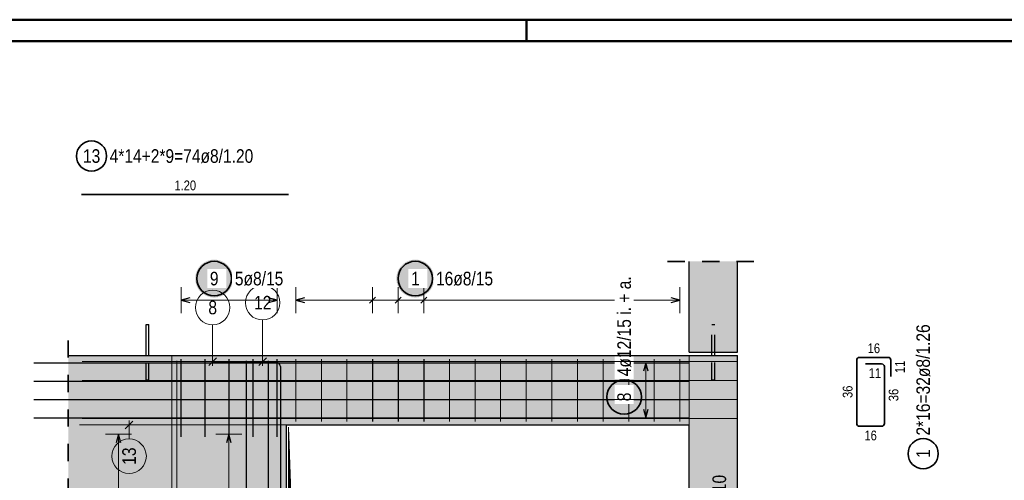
# Model space of a CAD drawing. Header units: millimetres. Extents: x -9.8 to 33.5, y 0 to 31.
# Tile 18 of 26: x 10.6 to 16.3, y 18.4 to 21. Entities that reach past the tile are written whole.
import ezdxf

# ---------------------------------------------------------------- set-up
doc = ezdxf.new("R2010")
doc.units = ezdxf.units.MM
doc.linetypes.add('HIDDEN', pattern=[0.375, 0.25, -0.125])
doc.layers.add('nplo', color=7, linetype='Continuous', lineweight=20)
doc.styles.add('Arial Narrow', font='ARIALN.TTF')
doc.linetypes.add('STRAKON_Linetype_13', pattern='A,15,[130,ltypeshp.shx,S=1.875,R=-30,X=0,Y=0],-1.875,[130,ltypeshp.shx,S=1.875,R=-30,X=0,Y=0]', length=16.875)

msp = doc.modelspace()

# ---------------------------------------------------------------- hatches: boundary and pattern name
at = {"lineweight": 25, "true_color": 0xffffff}
for points in [[(11.7998, 19.525), (11.7997, 19.5288), (11.7995, 19.5327), (11.7992, 19.5365), (11.7987, 19.5403), (11.7981, 19.5441), (11.7974, 19.5479), (11.7965, 19.5516), (11.7955, 19.5553), (11.7944, 19.559), (11.7932, 19.5626), (11.7918, 19.5662), (11.7903, 19.5697), (11.7887, 19.5732), (11.7869, 19.5766), (11.7851, 19.58), (11.7831, 19.5833), (11.781, 19.5865), (11.7788, 19.5897), (11.7765, 19.5927), (11.7741, 19.5957), (11.7716, 19.5986), (11.7689, 19.6014), (11.7662, 19.6041), (11.7634, 19.6067), (11.7605, 19.6093), (11.7575, 19.6117), (11.7545, 19.614), (11.7513, 19.6162), (11.7481, 19.6183), (11.7448, 19.6203), (11.7414, 19.6221), (11.738, 19.6239), (11.7345, 19.6255), (11.731, 19.627), (11.7274, 19.6284), (11.7238, 19.6296), (11.7201, 19.6307), (11.7164, 19.6317), (11.7127, 19.6326), (11.7089, 19.6333), (11.7051, 19.6339), (11.7013, 19.6344), (11.6975, 19.6347), (11.6936, 19.6349), (11.6898, 19.635), (11.686, 19.6349), (11.6821, 19.6347), (11.6783, 19.6344), (11.6745, 19.6339), (11.6707, 19.6333), (11.6669, 19.6326), (11.6632, 19.6317), (11.6595, 19.6307), (11.6558, 19.6296), (11.6522, 19.6284), (11.6486, 19.627), (11.6451, 19.6255), (11.6416, 19.6239), (11.6382, 19.6221), (11.6348, 19.6203), (11.6315, 19.6183), (11.6283, 19.6162), (11.6251, 19.614), (11.6221, 19.6117), (11.6191, 19.6093), (11.6162, 19.6067), (11.6134, 19.6041), (11.6107, 19.6014), (11.6081, 19.5986), (11.6055, 19.5957), (11.6031, 19.5927), (11.6008, 19.5897), (11.5986, 19.5865), (11.5965, 19.5833), (11.5945, 19.58), (11.5927, 19.5766), (11.5909, 19.5732), (11.5893, 19.5697), (11.5878, 19.5662), (11.5864, 19.5626), (11.5852, 19.559), (11.5841, 19.5553), (11.5831, 19.5516), (11.5822, 19.5479), (11.5815, 19.5441), (11.5809, 19.5403), (11.5804, 19.5365), (11.5801, 19.5327), (11.5799, 19.5288), (11.5798, 19.525), (11.5799, 19.5212), (11.5801, 19.5173), (11.5804, 19.5135), (11.5809, 19.5097), (11.5815, 19.5059), (11.5822, 19.5021), (11.5831, 19.4984), (11.5841, 19.4947), (11.5852, 19.491), (11.5864, 19.4874), (11.5878, 19.4838), (11.5893, 19.4803), (11.5909, 19.4768), (11.5927, 19.4734), (11.5945, 19.47), (11.5965, 19.4667), (11.5986, 19.4635), (11.6008, 19.4603), (11.6031, 19.4573), (11.6055, 19.4543), (11.6081, 19.4514), (11.6107, 19.4486), (11.6134, 19.4459), (11.6162, 19.4433), (11.6191, 19.4407), (11.6221, 19.4383), (11.6251, 19.436), (11.6283, 19.4338), (11.6315, 19.4317), (11.6348, 19.4297), (11.6382, 19.4279), (11.6416, 19.4261), (11.6451, 19.4245), (11.6486, 19.423), (11.6522, 19.4216), (11.6558, 19.4204), (11.6595, 19.4193), (11.6632, 19.4183), (11.6669, 19.4174), (11.6707, 19.4167), (11.6745, 19.4161), (11.6783, 19.4156), (11.6821, 19.4153), (11.686, 19.4151), (11.6898, 19.415), (11.6936, 19.4151), (11.6975, 19.4153), (11.7013, 19.4156), (11.7051, 19.4161), (11.7089, 19.4167), (11.7127, 19.4174), (11.7164, 19.4183), (11.7201, 19.4193), (11.7238, 19.4204), (11.7274, 19.4216), (11.731, 19.423), (11.7345, 19.4245), (11.738, 19.4261), (11.7414, 19.4279), (11.7448, 19.4297), (11.7481, 19.4317), (11.7513, 19.4338), (11.7545, 19.436), (11.7575, 19.4383), (11.7605, 19.4407), (11.7634, 19.4433), (11.7662, 19.4459), (11.7689, 19.4486), (11.7716, 19.4514), (11.7741, 19.4543), (11.7765, 19.4573), (11.7788, 19.4603), (11.781, 19.4635), (11.7831, 19.4667), (11.7851, 19.47), (11.7869, 19.4734), (11.7887, 19.4768), (11.7903, 19.4803), (11.7918, 19.4838), (11.7932, 19.4874), (11.7944, 19.491), (11.7955, 19.4947), (11.7965, 19.4984), (11.7974, 19.5021), (11.7981, 19.5059), (11.7987, 19.5097), (11.7992, 19.5135), (11.7995, 19.5173)], [(12.9658, 19.525), (12.9657, 19.5288), (12.9655, 19.5327), (12.9652, 19.5365), (12.9647, 19.5403), (12.9641, 19.5441), (12.9634, 19.5479), (12.9625, 19.5516), (12.9615, 19.5553), (12.9604, 19.559), (12.9592, 19.5626), (12.9578, 19.5662), (12.9563, 19.5697), (12.9547, 19.5732), (12.9529, 19.5766), (12.9511, 19.58), (12.9491, 19.5833), (12.947, 19.5865), (12.9448, 19.5897), (12.9425, 19.5927), (12.9401, 19.5957), (12.9376, 19.5986), (12.9349, 19.6014), (12.9322, 19.6041), (12.9294, 19.6067), (12.9265, 19.6093), (12.9235, 19.6117), (12.9205, 19.614), (12.9173, 19.6162), (12.9141, 19.6183), (12.9108, 19.6203), (12.9074, 19.6221), (12.904, 19.6239), (12.9005, 19.6255), (12.897, 19.627), (12.8934, 19.6284), (12.8898, 19.6296), (12.8861, 19.6307), (12.8824, 19.6317), (12.8787, 19.6326), (12.8749, 19.6333), (12.8711, 19.6339), (12.8673, 19.6344), (12.8635, 19.6347), (12.8596, 19.6349), (12.8558, 19.635), (12.852, 19.6349), (12.8481, 19.6347), (12.8443, 19.6344), (12.8405, 19.6339), (12.8367, 19.6333), (12.8329, 19.6326), (12.8292, 19.6317), (12.8255, 19.6307), (12.8218, 19.6296), (12.8182, 19.6284), (12.8146, 19.627), (12.8111, 19.6255), (12.8076, 19.6239), (12.8042, 19.6221), (12.8008, 19.6203), (12.7975, 19.6183), (12.7943, 19.6162), (12.7912, 19.614), (12.7881, 19.6117), (12.7851, 19.6093), (12.7822, 19.6067), (12.7794, 19.6041), (12.7767, 19.6014), (12.7741, 19.5986), (12.7715, 19.5957), (12.7691, 19.5927), (12.7668, 19.5897), (12.7646, 19.5865), (12.7625, 19.5833), (12.7605, 19.58), (12.7587, 19.5766), (12.7569, 19.5732), (12.7553, 19.5697), (12.7538, 19.5662), (12.7524, 19.5626), (12.7512, 19.559), (12.7501, 19.5553), (12.7491, 19.5516), (12.7482, 19.5479), (12.7475, 19.5441), (12.7469, 19.5403), (12.7464, 19.5365), (12.7461, 19.5327), (12.7459, 19.5288), (12.7458, 19.525), (12.7459, 19.5212), (12.7461, 19.5173), (12.7464, 19.5135), (12.7469, 19.5097), (12.7475, 19.5059), (12.7482, 19.5021), (12.7491, 19.4984), (12.7501, 19.4947), (12.7512, 19.491), (12.7524, 19.4874), (12.7538, 19.4838), (12.7553, 19.4803), (12.7569, 19.4768), (12.7587, 19.4734), (12.7605, 19.47), (12.7625, 19.4667), (12.7646, 19.4635), (12.7668, 19.4603), (12.7691, 19.4573), (12.7715, 19.4543), (12.7741, 19.4514), (12.7767, 19.4486), (12.7794, 19.4459), (12.7822, 19.4433), (12.7851, 19.4407), (12.7881, 19.4383), (12.7912, 19.436), (12.7943, 19.4338), (12.7975, 19.4317), (12.8008, 19.4297), (12.8042, 19.4279), (12.8076, 19.4261), (12.8111, 19.4245), (12.8146, 19.423), (12.8182, 19.4216), (12.8218, 19.4204), (12.8255, 19.4193), (12.8292, 19.4183), (12.8329, 19.4174), (12.8367, 19.4167), (12.8405, 19.4161), (12.8443, 19.4156), (12.8481, 19.4153), (12.852, 19.4151), (12.8558, 19.415), (12.8596, 19.4151), (12.8635, 19.4153), (12.8673, 19.4156), (12.8711, 19.4161), (12.8749, 19.4167), (12.8787, 19.4174), (12.8824, 19.4183), (12.8861, 19.4193), (12.8898, 19.4204), (12.8934, 19.4216), (12.897, 19.423), (12.9005, 19.4245), (12.904, 19.4261), (12.9074, 19.4279), (12.9108, 19.4297), (12.9141, 19.4317), (12.9173, 19.4338), (12.9205, 19.436), (12.9235, 19.4383), (12.9265, 19.4407), (12.9294, 19.4433), (12.9322, 19.4459), (12.9349, 19.4486), (12.9376, 19.4514), (12.9401, 19.4543), (12.9425, 19.4573), (12.9448, 19.4603), (12.947, 19.4635), (12.9491, 19.4667), (12.9511, 19.47), (12.9529, 19.4734), (12.9547, 19.4768), (12.9563, 19.4803), (12.9578, 19.4838), (12.9592, 19.4874), (12.9604, 19.491), (12.9615, 19.4947), (12.9625, 19.4984), (12.9634, 19.5021), (12.9641, 19.5059), (12.9647, 19.5097), (12.9652, 19.5135), (12.9655, 19.5173)], [(14.1766, 18.8388), (14.1765, 18.8426), (14.1763, 18.8464), (14.176, 18.8503), (14.1755, 18.8541), (14.1749, 18.8579), (14.1742, 18.8616), (14.1733, 18.8654), (14.1723, 18.8691), (14.1712, 18.8728), (14.17, 18.8764), (14.1686, 18.88), (14.1671, 18.8835), (14.1655, 18.887), (14.1637, 18.8904), (14.1619, 18.8938), (14.1599, 18.8971), (14.1578, 18.9003), (14.1556, 18.9034), (14.1533, 18.9065), (14.1509, 18.9095), (14.1483, 18.9124), (14.1457, 18.9152), (14.143, 18.9179), (14.1402, 18.9205), (14.1373, 18.923), (14.1343, 18.9255), (14.1313, 18.9278), (14.1281, 18.93), (14.1249, 18.9321), (14.1216, 18.934), (14.1182, 18.9359), (14.1148, 18.9376), (14.1113, 18.9393), (14.1078, 18.9408), (14.1042, 18.9421), (14.1006, 18.9434), (14.0969, 18.9445), (14.0932, 18.9455), (14.0895, 18.9464), (14.0857, 18.9471), (14.0819, 18.9477), (14.0781, 18.9482), (14.0743, 18.9485), (14.0704, 18.9487), (14.0666, 18.9488), (14.0628, 18.9487), (14.0589, 18.9485), (14.0551, 18.9482), (14.0513, 18.9477), (14.0475, 18.9471), (14.0437, 18.9464), (14.04, 18.9455), (14.0363, 18.9445), (14.0326, 18.9434), (14.029, 18.9421), (14.0254, 18.9408), (14.0219, 18.9393), (14.0184, 18.9376), (14.015, 18.9359), (14.0116, 18.934), (14.0083, 18.9321), (14.0051, 18.93), (14.0019, 18.9278), (13.9989, 18.9255), (13.9959, 18.923), (13.993, 18.9205), (13.9902, 18.9179), (13.9875, 18.9152), (13.9849, 18.9124), (13.9823, 18.9095), (13.9799, 18.9065), (13.9776, 18.9034), (13.9754, 18.9003), (13.9733, 18.8971), (13.9713, 18.8938), (13.9695, 18.8904), (13.9677, 18.887), (13.9661, 18.8835), (13.9646, 18.88), (13.9632, 18.8764), (13.962, 18.8728), (13.9609, 18.8691), (13.9599, 18.8654), (13.959, 18.8616), (13.9583, 18.8579), (13.9577, 18.8541), (13.9572, 18.8503), (13.9569, 18.8464), (13.9567, 18.8426), (13.9566, 18.8388), (13.9567, 18.8349), (13.9569, 18.8311), (13.9572, 18.8273), (13.9577, 18.8235), (13.9583, 18.8197), (13.959, 18.8159), (13.9599, 18.8122), (13.9609, 18.8084), (13.962, 18.8048), (13.9632, 18.8011), (13.9646, 18.7976), (13.9661, 18.794), (13.9677, 18.7905), (13.9695, 18.7871), (13.9713, 18.7838), (13.9733, 18.7805), (13.9754, 18.7773), (13.9776, 18.7741), (13.9799, 18.771), (13.9823, 18.7681), (13.9849, 18.7652), (13.9875, 18.7624), (13.9902, 18.7596), (13.993, 18.757), (13.9959, 18.7545), (13.9989, 18.7521), (14.0019, 18.7498), (14.0051, 18.7476), (14.0083, 18.7455), (14.0116, 18.7435), (14.015, 18.7416), (14.0184, 18.7399), (14.0219, 18.7383), (14.0254, 18.7368), (14.029, 18.7354), (14.0326, 18.7342), (14.0363, 18.733), (14.04, 18.732), (14.0437, 18.7312), (14.0475, 18.7304), (14.0513, 18.7298), (14.0551, 18.7294), (14.0589, 18.729), (14.0628, 18.7288), (14.0666, 18.7288), (14.0704, 18.7288), (14.0743, 18.729), (14.0781, 18.7294), (14.0819, 18.7298), (14.0857, 18.7304), (14.0895, 18.7312), (14.0932, 18.732), (14.0969, 18.733), (14.1006, 18.7342), (14.1042, 18.7354), (14.1078, 18.7368), (14.1113, 18.7383), (14.1148, 18.7399), (14.1182, 18.7416), (14.1216, 18.7435), (14.1249, 18.7455), (14.1281, 18.7476), (14.1313, 18.7498), (14.1343, 18.7521), (14.1373, 18.7545), (14.1402, 18.757), (14.143, 18.7596), (14.1457, 18.7624), (14.1483, 18.7652), (14.1509, 18.7681), (14.1533, 18.771), (14.1556, 18.7741), (14.1578, 18.7773), (14.1599, 18.7805), (14.1619, 18.7838), (14.1637, 18.7871), (14.1655, 18.7905), (14.1671, 18.794), (14.1686, 18.7976), (14.17, 18.8011), (14.1712, 18.8048), (14.1723, 18.8084), (14.1733, 18.8122), (14.1742, 18.8159), (14.1749, 18.8197), (14.1755, 18.8235), (14.176, 18.8273), (14.1763, 18.8311)]]:
    msp.add_hatch(color=7, dxfattribs=at).paths.add_polyline_path(points)
at = {"lineweight": 13, "true_color": 0xd7ffd7}
for points in [[(14.4439, 19.0987), (14.7239, 19.0987), (14.7239, 19.624), (14.4439, 19.624)], [(11.4439, 16.4921), (11.4439, 19.0787), (10.8439, 19.0787), (10.8439, 16.4921)], [(14.4439, 18.6771), (14.4439, 19.0787), (11.4439, 19.0787), (11.4439, 18.6771)], [(14.7239, 16.2921), (14.7239, 19.0787), (14.4439, 19.0787), (14.4439, 16.2921)], [(12.1089, 16.4921), (12.1089, 18.6771), (11.4439, 18.6771), (11.4439, 16.4921)]]:
    msp.add_hatch(color=254, dxfattribs=at).paths.add_polyline_path(points)
at = {"lineweight": 13}
h = msp.add_hatch(dxfattribs=at)
h.set_pattern_fill('Mau', color=6, scale=0.01, angle=45, style=0, pattern_type=2)
h.set_pattern_definition([(45, (0, 0), (-0.00183847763, 0.00183847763), [])])
h.paths.add_polyline_path([(14.4314, 16.7096), (12.1839, 16.7721), (12.1214, 18.6646), (12.1214, 16.7096)])

# ---------------------------------------------------------------- linework, layer by layer
at = {"color": 4, "linetype": 'Continuous', "lineweight": 50}
for p, q in [((32.5, 21.025), (0, 21.025)), ((13.5, 21.025), (13.5, 20.9)), ((32.375, 20.9), (0.5, 20.9))]:
    msp.add_line(p, q, dxfattribs=at)
at = {"color": 2, "linetype": 'Continuous', "lineweight": 35}
for p, q in [((12.1214, 20.0118), (10.9214, 20.0118)), ((15.4312, 19.0681), (15.5967, 19.0681)), ((15.4152, 18.685), (15.4152, 19.0521)), ((15.4652, 19.0306), (15.5592, 19.0306)), ((15.5752, 19.0146), (15.5752, 18.685)), ((15.6127, 19.0521), (15.6127, 18.9581)), ((15.5592, 18.669), (15.4312, 18.669))]:
    msp.add_line(p, q, dxfattribs=at)
at = {"color": 2, "linetype": 'HIDDEN', "lineweight": 35, "ltscale": 0.25}
for p, q in [((14.3189, 19.624), (14.8489, 19.624)), ((10.8439, 12.2671), (10.8439, 19.2037))]:
    msp.add_line(p, q, dxfattribs=at)
at = {"color": 3, "linetype": 'Continuous', "lineweight": 25}
for p, q in [((14.4439, 19.0987), (14.4439, 19.624)), ((14.7239, 19.0987), (14.7239, 19.624)), ((11.5479, 19.4134), (11.4979, 19.4)), ((12.0549, 19.4), (12.0049, 19.4134)), ((12.2129, 19.4134), (12.1629, 19.4)), ((12.5906, 19.3823), (12.626, 19.4177)), ((12.7391, 19.3823), (12.7744, 19.4177)), ((12.8876, 19.3823), (12.9229, 19.4177)), ((14.3899, 19.4), (14.3399, 19.4134)), ((11.4979, 19.4), (11.5479, 19.3866)), ((12.0049, 19.3866), (12.0549, 19.4)), ((12.1629, 19.4), (12.2129, 19.3866)), ((14.3399, 19.3866), (14.3899, 19.4)), ((11.2959, 19.0787), (11.2959, 19.2587)), ((11.2959, 19.2587), (11.2965, 19.2587)), ((11.2965, 19.2587), (11.2982, 19.2587)), ((11.2982, 19.2587), (11.3008, 19.2587)), ((11.3008, 19.2587), (11.3039, 19.2587)), ((11.3039, 19.2587), (11.307, 19.2587)), ((11.307, 19.2587), (11.3096, 19.2587)), ((11.3096, 19.2587), (11.3113, 19.2587)), ((11.3113, 19.2587), (11.3119, 19.2587)), ((11.3119, 19.0787), (11.3119, 19.2587)), ((10.8439, 19.0787), (11.4439, 19.0787)), ((14.4439, 19.0987), (14.7239, 19.0987)), ((14.4439, 19.0787), (14.7239, 19.0787)), ((14.5759, 19.0787), (14.5759, 19.0987)), ((14.5919, 19.0787), (14.5919, 19.0987)), ((14.7239, 16.4921), (14.7239, 19.0787)), ((10.6439, 19.0377), (14.4439, 19.0377)), ((11.4979, 18.6087), (11.4979, 19.0587)), ((11.6372, 18.6087), (11.6372, 19.0587)), ((11.6739, 19.0387), (12.0499, 19.0387)), ((11.7764, 18.6087), (11.7764, 19.0587)), ((11.8781, 15.7987), (11.8781, 19.0487)), ((11.9156, 18.6087), (11.9156, 19.0587)), ((12.0049, 15.7987), (12.0049, 19.0487)), ((12.0549, 18.6087), (12.0549, 19.0587)), ((12.0739, 19.0147), (12.0739, 15.8387)), ((12.6083, 19.0587), (12.6083, 18.6971)), ((12.7568, 19.0587), (12.7568, 18.6971)), ((12.9052, 19.0587), (12.9052, 18.6971)), ((14.1916, 19.0377), (14.1782, 18.9877)), ((14.205, 18.9877), (14.1916, 19.0377)), ((10.6439, 18.9311), (14.4439, 18.9311)), ((10.6439, 18.8246), (14.4439, 18.8246)), ((14.1782, 18.7681), (14.1916, 18.7181)), ((14.1916, 18.7181), (14.205, 18.7681)), ((10.6439, 18.7181), (14.4439, 18.7181)), ((12.1089, 16.6971), (12.1089, 18.6771)), ((12.1089, 18.6771), (14.4439, 18.6771)), ((14.4439, 16.6971), (14.4439, 18.6771)), ((11.1353, 18.6231), (11.1219, 18.5731)), ((11.1487, 18.5731), (11.1353, 18.6231)), ((11.775, 18.6231), (11.7616, 18.5731)), ((11.7884, 18.5731), (11.775, 18.6231))]:
    msp.add_line(p, q, dxfattribs=at)
at = {"color": 5, "linetype": 'Continuous', "lineweight": 18}
for p, q in [((11.4979, 19.475), (11.4979, 19.325)), ((12.0549, 19.325), (12.0549, 19.475)), ((12.1629, 19.475), (12.1629, 19.325)), ((12.6083, 19.325), (12.6083, 19.475)), ((12.7568, 19.325), (12.7568, 19.475)), ((12.9052, 19.325), (12.9052, 19.475)), ((14.3899, 19.325), (14.3899, 19.475)), ((11.4979, 19.4), (12.0549, 19.4)), ((14.3899, 19.4), (12.1629, 19.4)), ((14.2666, 19.0377), (14.1166, 19.0377)), ((14.1916, 19.0377), (14.1916, 18.7181)), ((14.1166, 18.7181), (14.2666, 18.7181)), ((11.2103, 18.6231), (11.0603, 18.6231)), ((11.1353, 18.6231), (11.1353, 16.7511)), ((11.85, 18.6231), (11.7, 18.6231)), ((11.775, 18.6231), (11.775, 16.7511))]:
    msp.add_line(p, q, dxfattribs=at)
at = {"color": 9, "linetype": 'Continuous', "lineweight": 0}
for p, q in [((11.6809, 19.2574), (11.6809, 19.0187)), ((11.9708, 19.2852), (11.9708, 19.0187)), ((10.9239, 19.0437), (14.7239, 19.0437)), ((10.9239, 19.0437), (14.7239, 19.0437)), ((11.4739, 15.7987), (11.4739, 19.0487)), ((11.6588, 19.0216), (11.703, 19.0658)), ((11.9487, 19.0216), (11.9929, 19.0658)), ((12.1089, 18.6771), (10.9089, 18.6771)), ((12.1089, 18.6771), (10.9089, 18.6771)), ((11.2186, 18.6992), (11.1744, 18.655)), ((11.1965, 18.5957), (11.1965, 18.7021))]:
    msp.add_line(p, q, dxfattribs=at)
at = {"color": 3, "linetype": 'HIDDEN', "lineweight": 25, "ltscale": 0.25}
for p, q in [((14.5759, 19.0987), (14.5759, 19.2587)), ((14.5759, 19.2587), (14.5765, 19.2587)), ((14.5765, 19.2587), (14.5782, 19.2587)), ((14.5782, 19.2587), (14.5808, 19.2587)), ((14.5808, 19.2587), (14.5839, 19.2587)), ((14.5839, 19.2587), (14.587, 19.2587)), ((14.587, 19.2587), (14.5896, 19.2587)), ((14.5896, 19.2587), (14.5913, 19.2587)), ((14.5913, 19.2587), (14.5919, 19.2587)), ((14.5919, 19.0987), (14.5919, 19.2587)), ((11.2959, 18.9387), (11.2959, 19.0787)), ((11.3119, 18.9387), (11.3119, 19.0787)), ((14.5759, 18.9387), (14.5759, 19.0787)), ((14.5919, 18.9387), (14.5919, 19.0787)), ((11.2959, 18.9387), (11.2965, 18.9387)), ((11.2965, 18.9387), (11.2982, 18.9387)), ((11.2982, 18.9387), (11.3008, 18.9387)), ((11.3008, 18.9387), (11.3039, 18.9387)), ((11.3039, 18.9387), (11.307, 18.9387)), ((11.307, 18.9387), (11.3096, 18.9387)), ((11.3096, 18.9387), (11.3113, 18.9387)), ((11.3113, 18.9387), (11.3119, 18.9387)), ((14.5759, 18.9387), (14.5765, 18.9387)), ((14.5765, 18.9387), (14.5782, 18.9387)), ((14.5782, 18.9387), (14.5808, 18.9387)), ((14.5808, 18.9387), (14.5839, 18.9387)), ((14.5839, 18.9387), (14.587, 18.9387)), ((14.587, 18.9387), (14.5896, 18.9387)), ((14.5896, 18.9387), (14.5913, 18.9387)), ((14.5913, 18.9387), (14.5919, 18.9387))]:
    msp.add_line(p, q, dxfattribs=at)
at = {"color": 6, "linetype": 'STRAKON_Linetype_13', "lineweight": 13, "ltscale": 0.01}
for p, q in [((11.4439, 19.0787), (11.4439, 12.3921)), ((14.4439, 18.6771), (14.4439, 19.0787))]:
    msp.add_line(p, q, dxfattribs=at)
at = {"color": 6, "linetype": 'Continuous', "lineweight": 13}
for p in [(12.1214, 16.7096), (12.1839, 16.7721)]:
    msp.add_line(p, (12.1214, 18.6646), dxfattribs=at)
at = {"color": 2, "linetype": 'Continuous', "lineweight": 35}
for centre, radius in [((10.9788, 20.2351), 0.0875), ((11.6898, 19.525), 0.1), ((12.8558, 19.525), 0.1), ((14.0666, 18.8388), 0.1), ((15.8002, 18.5103), 0.0875)]:
    msp.add_circle(centre, radius, dxfattribs=at)
at = {"color": 9, "linetype": 'Continuous', "lineweight": 0}
for centre, radius in [((11.9708, 19.3852), 0.1), ((11.6809, 19.3574), 0.1), ((11.4439, 18.6771), 0.00111), ((11.1965, 18.4957), 0.1)]:
    msp.add_circle(centre, radius, dxfattribs=at)
at = {"color": 2, "linetype": 'Continuous', "lineweight": 35}
for centre, start, end in [((15.4312, 19.0521), 90, 180), ((15.5967, 19.0521), 0, 90), ((15.5592, 19.0146), 0, 90), ((15.4312, 18.685), 180, 270), ((15.5592, 18.685), 270, 0)]:
    msp.add_arc(centre, 0.016, start, end, dxfattribs=at)
at = {"color": 3, "linetype": 'Continuous', "lineweight": 25}
msp.add_arc((12.0499, 19.0147), 0.024, 360, 90, dxfattribs=at)
at = {"layer": 'nplo', "color": 9, "linetype": 'Continuous', "lineweight": 0}
for p, q in [((12.1629, 18.6971), (12.1629, 19.0587)), ((12.3114, 18.6971), (12.3114, 19.0587)), ((12.4598, 18.6971), (12.4598, 19.0587)), ((12.6083, 18.6971), (12.6083, 19.0587)), ((12.7568, 18.6971), (12.7568, 19.0587)), ((12.9052, 18.6971), (12.9052, 19.0587)), ((13.0537, 18.6971), (13.0537, 19.0587)), ((13.2022, 18.6971), (13.2022, 19.0587)), ((13.3506, 18.6971), (13.3506, 19.0587)), ((13.4991, 18.6971), (13.4991, 19.0587)), ((13.6476, 18.6971), (13.6476, 19.0587)), ((13.796, 18.6971), (13.796, 19.0587)), ((13.9445, 18.6971), (13.9445, 19.0587)), ((14.093, 18.6971), (14.093, 19.0587)), ((14.2414, 18.6971), (14.2414, 19.0587)), ((14.3899, 18.6971), (14.3899, 19.0587)), ((10.9239, 18.7137), (14.7239, 18.7137))]:
    msp.add_line(p, q, dxfattribs=at)

# ---------------------------------------------------------------- texts
at = {"color": 2, "lineweight": 35, "style": 'Arial Narrow'}
msp.add_text('Bewehrung Platte s. Plan Nr. A-B-EG-10', height=0.07875, rotation=90, dxfattribs=at).set_placement((14.6576, 16.7633))
at = {"color": 2, "lineweight": 35, "char_height": 0.07875, "attachment_point": 1, "line_spacing_factor": 0.9, "style": 'Arial Narrow'}
for s, insert in [('13', (10.9292, 20.2744)), ('4*14+2*9=74ø8/1.20', (11.0838, 20.2744))]:
    msp.add_mtext(s, dxfattribs=dict(at, insert=insert))
at = {"color": 3, "lineweight": 25, "char_height": 0.05625, "attachment_point": 1, "line_spacing_factor": 0.9, "style": 'Arial Narrow'}
for s, insert in [('1.20', (11.4595, 20.093)), ('16', (15.4785, 19.1494)), ('11', (15.4848, 19.0056)), ('16', (15.4598, 18.644))]:
    msp.add_mtext(s, dxfattribs=dict(at, insert=insert))
at = {"color": 9, "lineweight": 0, "attachment_point": 1, "line_spacing_factor": 0.9, "style": 'Arial Narrow'}
for s, insert, char_height in [('12', (11.9212, 19.4246), 0.07875), ('8', (11.6561, 19.3967), 0.0788)]:
    msp.add_mtext(s, dxfattribs=dict(at, insert=insert, char_height=char_height))
at = {"color": 2, "lineweight": 35, "attachment_point": 1, "rotation": 90, "line_spacing_factor": 0.9, "style": 'Arial Narrow'}
for s, insert, char_height in [('2*16=32ø8/1.26', (15.7609, 18.6153), 0.07875), ('1', (15.7609, 18.4855), 0.0788)]:
    msp.add_mtext(s, dxfattribs=dict(at, insert=insert, char_height=char_height))
at = {"color": 3, "lineweight": 25, "char_height": 0.05625, "attachment_point": 1, "rotation": 90, "line_spacing_factor": 0.9, "style": 'Arial Narrow'}
for s, insert in [('11', (15.6377, 18.9777)), ('36', (15.334, 18.8331)), ('36', (15.6002, 18.8144))]:
    msp.add_mtext(s, dxfattribs=dict(at, insert=insert))
at = {"color": 9, "lineweight": 0, "insert": (11.1571, 18.4461), "char_height": 0.07875, "attachment_point": 1, "rotation": 90, "line_spacing_factor": 0.9, "style": 'Arial Narrow'}
msp.add_mtext('13', dxfattribs=at)

# ---------------------------------------------------------------- next in the draw order: texts
at = {"color": 2, "lineweight": 35, "attachment_point": 1, "rotation": 90, "line_spacing_factor": 0.9, "style": 'Arial Narrow', "bg_fill": 3, "box_fill_scale": 1.2, "bg_fill_color": 256, "bg_fill_true_color": 13158600, "bg_fill_transparency": 0}
for s, insert, char_height in [('4ø12/15 i. + a.', (14.0272, 18.9588), 0.07875), ('8', (14.0272, 18.814), 0.0788)]:
    msp.add_mtext(s, dxfattribs=dict(at, insert=insert, char_height=char_height))
at = {"color": 2, "lineweight": 35, "attachment_point": 1, "line_spacing_factor": 0.9, "style": 'Arial Narrow', "bg_fill": 3, "box_fill_scale": 1.2, "bg_fill_color": 256, "bg_fill_true_color": 13158600, "bg_fill_transparency": 0}
for s, insert, char_height in [('9', (11.665, 19.5644), 0.0788), ('5ø8/15', (11.8098, 19.5644), 0.07875), ('1', (12.831, 19.5644), 0.0788), ('16ø8/15', (12.9758, 19.5644), 0.07875)]:
    msp.add_mtext(s, dxfattribs=dict(at, insert=insert, char_height=char_height))

# ---------------------------------------------------------------- next in the draw order: linework, layer by layer
at = {"color": 3, "linetype": 'Continuous', "lineweight": 25}
msp.add_line((11.4439, 19.0787), (14.4439, 19.0787), dxfattribs=at)
at = {"layer": 'nplo', "color": 9, "linetype": 'Continuous', "lineweight": 0}
for p, q in [((10.9239, 19.0437), (14.7239, 19.0437)), ((10.9239, 18.9337), (14.7239, 18.9337)), ((10.9239, 18.8237), (14.7239, 18.8237))]:
    msp.add_line(p, q, dxfattribs=at)

doc.saveas('drawing.dxf')
